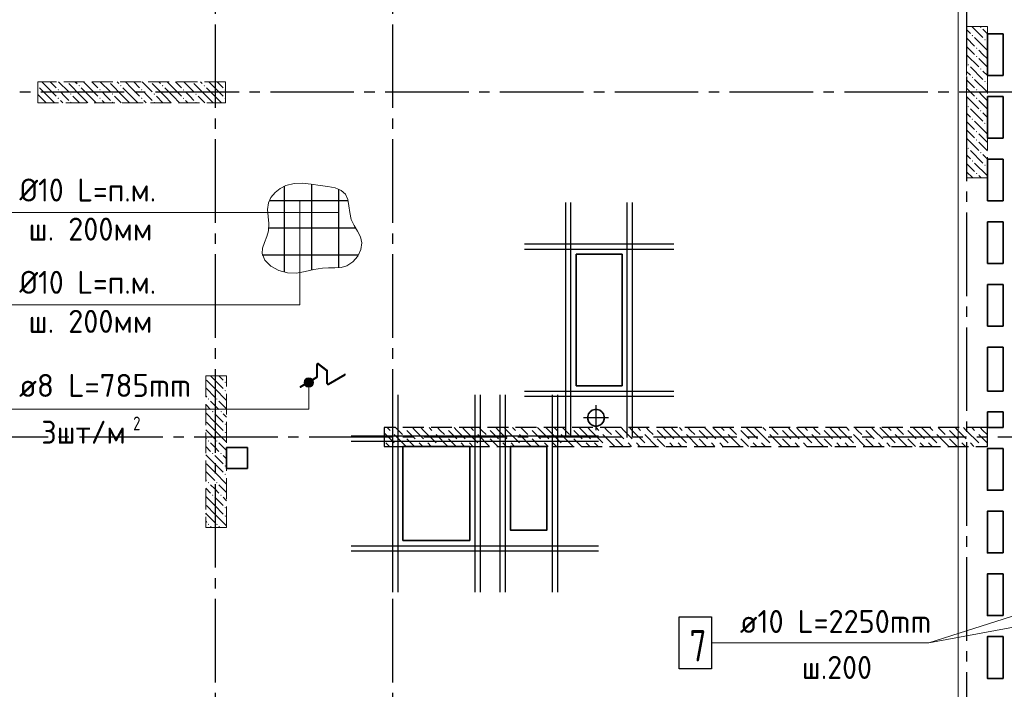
# Model space of a CAD drawing. Header units: millimetres. Extents: x 40580 to 1930067, y -240640 to 81020.
# Tile 176 of 256: x 639554 to 648989, y -192564 to -186154. Entities that reach past the tile are written whole.
import ezdxf

# ---------------------------------------------------------------- set-up
doc = ezdxf.new("R2010")
doc.units = ezdxf.units.MM
for name, pattern in [('______2', [270, 200, -70]), ('______5', [1100, 800, -100, 100, -100]), ('CENTER', [2, 1.25, -0.25, 0.25, -0.25])]:
    doc.linetypes.add(name, pattern=pattern)
for name, color, linetype, lineweight in [('Standard', 7, 'Continuous', 25), ('ЖБ Перекрытие верхний уровень', 7, 'Continuous', 35), ('Обрамление проемов стержнями', 7, 'Continuous', 25), ('Общий01', 7, 'Continuous', 13), ('ОСИ', 7, 'CENTER', 15), ('Позиционная метка линия выноска', 7, 'Continuous', 13), ('Позиционная метка номер позиции', 7, 'Continuous', 13), ('Фиксатор', 7, 'Continuous', 25)]:
    doc.layers.add(name, color=color, linetype=linetype, lineweight=lineweight)
doc.layers.add('ЖБ Пилон', color=7, linetype='______2', lineweight=13, true_color=0xa0a0a0)
doc.layers.add('ЖБ Стена верхний уровень', color=7, linetype='______2', true_color=0x656565)
doc.styles.add('GOST 2.304', font='isocpeur.ttf', dxfattribs={"width": 0.8})
doc.styles.add('ISOCPEUR', font='isocpeur.ttf')

msp = doc.modelspace()

# ---------------------------------------------------------------- hatches: boundary and pattern name
at = {"layer": 'ЖБ Пилон', "linetype": 'Continuous', "lineweight": -3, "transparency": 33554687}
for points in [[(648757.2, -186226), (648763.7, -186219.5), (648770.2, -186226), (648763.7, -186232.5)], [(648677.2, -186306), (648683.7, -186299.5), (648690.2, -186306), (648683.7, -186312.5)], [(648797.2, -186346), (648803.7, -186339.5), (648810.2, -186346), (648803.7, -186352.5)], [(648717.2, -186426), (648723.7, -186419.5), (648730.2, -186426), (648723.7, -186432.5)], [(648717.2, -186506), (648723.7, -186499.5), (648730.2, -186506), (648723.7, -186512.5)], [(648637.2, -186586), (648643.7, -186579.5), (648650.2, -186586), (648643.7, -186592.5)], [(648757.2, -186626), (648763.7, -186619.5), (648770.2, -186626), (648763.7, -186632.5)], [(648677.2, -186706), (648683.7, -186699.5), (648690.2, -186706), (648683.7, -186712.5)], [(639726.7, -186782.5), (639730.2, -186786), (639726.7, -186789.4)], [(640007, -186749.1), (640003.7, -186752.5), (640000.3, -186749.1)], [(640117.2, -186786), (640123.7, -186779.5), (640130.2, -186786), (640123.7, -186792.5)], [(640407, -186749.1), (640403.7, -186752.5), (640400.3, -186749.1)], [(640517.2, -186786), (640523.7, -186779.5), (640530.2, -186786), (640523.7, -186792.5)], [(640807, -186749.1), (640803.7, -186752.5), (640800.3, -186749.1)], [(640917.2, -186786), (640923.7, -186779.5), (640930.2, -186786), (640923.7, -186792.5)], [(641207, -186749.1), (641203.7, -186752.5), (641200.3, -186749.1)], [(641317.2, -186786), (641323.7, -186779.5), (641330.2, -186786), (641323.7, -186792.5)], [(648797.2, -186746), (648803.7, -186739.5), (648810.2, -186746), (648803.7, -186752.5)], [(639917.2, -186826), (639923.7, -186819.5), (639930.2, -186826), (639923.7, -186832.5)], [(639917.2, -186906), (639923.7, -186899.5), (639930.2, -186906), (639923.7, -186912.5)], [(640037.2, -186866), (640043.7, -186859.5), (640050.2, -186866), (640043.7, -186872.5)], [(640317.2, -186826), (640323.7, -186819.5), (640330.2, -186826), (640323.7, -186832.5)], [(640317.2, -186906), (640323.7, -186899.5), (640330.2, -186906), (640323.7, -186912.5)], [(640437.2, -186866), (640443.7, -186859.5), (640450.2, -186866), (640443.7, -186872.5)], [(640717.2, -186826), (640723.7, -186819.5), (640730.2, -186826), (640723.7, -186832.5)], [(640717.2, -186906), (640723.7, -186899.5), (640730.2, -186906), (640723.7, -186912.5)], [(640837.2, -186866), (640843.7, -186859.5), (640850.2, -186866), (640843.7, -186872.5)], [(641117.2, -186826), (641123.7, -186819.5), (641130.2, -186826), (641123.7, -186832.5)], [(641117.2, -186906), (641123.7, -186899.5), (641130.2, -186906), (641123.7, -186912.5)], [(641237.2, -186866), (641243.7, -186859.5), (641250.2, -186866), (641243.7, -186872.5)], [(641517.2, -186826), (641523.7, -186819.5), (641526.7, -186822.5), (641526.7, -186829.4), (641523.7, -186832.5)], [(641517.2, -186906), (641523.7, -186899.5), (641526.7, -186902.5), (641526.7, -186909.4), (641523.7, -186912.5)], [(648717.2, -186826), (648723.7, -186819.5), (648730.2, -186826), (648723.7, -186832.5)], [(648717.2, -186906), (648723.7, -186899.5), (648730.2, -186906), (648723.7, -186912.5)], [(640037.2, -186946), (640043.7, -186939.5), (640050.2, -186946), (640047, -186949.1), (640040.3, -186949.1)], [(640437.2, -186946), (640443.7, -186939.5), (640450.2, -186946), (640447, -186949.1), (640440.3, -186949.1)], [(640837.2, -186946), (640843.7, -186939.5), (640850.2, -186946), (640847, -186949.1), (640840.3, -186949.1)], [(641237.2, -186946), (641243.7, -186939.5), (641250.2, -186946), (641247, -186949.1), (641240.3, -186949.1)], [(648637.2, -186986), (648643.7, -186979.5), (648650.2, -186986), (648643.7, -186992.5)], [(648757.2, -187026), (648763.7, -187019.5), (648770.2, -187026), (648763.7, -187032.5)], [(648677.2, -187106), (648683.7, -187099.5), (648690.2, -187106), (648683.7, -187112.5)], [(648797.2, -187146), (648803.7, -187139.5), (648810.2, -187146), (648803.7, -187152.5)], [(648717.2, -187226), (648723.7, -187219.5), (648730.2, -187226), (648723.7, -187232.5)], [(648717.2, -187306), (648723.7, -187299.5), (648730.2, -187306), (648723.7, -187312.5)], [(648637.2, -187386), (648643.7, -187379.5), (648650.2, -187386), (648643.7, -187392.5)], [(648757.2, -187426), (648763.7, -187419.5), (648770.2, -187426), (648763.7, -187432.5)], [(648677.2, -187506), (648683.7, -187499.5), (648690.2, -187506), (648683.7, -187512.5)], [(648797.2, -187546), (648803.7, -187539.5), (648810.2, -187546), (648803.7, -187552.5)], [(648717.2, -187626), (648723.7, -187619.5), (648730.2, -187626), (648723.7, -187632.5)], [(641517.2, -189626), (641523.7, -189619.5), (641530.2, -189626), (641523.7, -189632.5)], [(641517.2, -189706), (641523.7, -189699.5), (641530.2, -189706), (641523.7, -189712.5)], [(641357.2, -189786), (641363.7, -189779.5), (641370.2, -189786), (641363.7, -189792.5)], [(641437.2, -189786), (641443.7, -189779.5), (641450.2, -189786), (641443.7, -189792.5)], [(641397.2, -189906), (641403.7, -189899.5), (641410.2, -189906), (641403.7, -189912.5)], [(641477.2, -189906), (641483.7, -189899.5), (641490.2, -189906), (641483.7, -189912.5)], [(641517.2, -190026), (641523.7, -190019.5), (641530.2, -190026), (641523.7, -190032.5)], [(641517.2, -190106), (641523.7, -190099.5), (641530.2, -190106), (641523.7, -190112.5)], [(641357.2, -190186), (641363.7, -190179.5), (641370.2, -190186), (641363.7, -190192.5)], [(641437.2, -190186), (641443.7, -190179.5), (641450.2, -190186), (641443.7, -190192.5)], [(641397.2, -190306), (641403.7, -190299.5), (641410.2, -190306), (641403.7, -190312.5)], [(641477.2, -190306), (641483.7, -190299.5), (641490.2, -190306), (641483.7, -190312.5)], [(641517.2, -190426), (641523.7, -190419.5), (641530.2, -190426), (641523.7, -190432.5)], [(641357.2, -190586), (641363.7, -190579.5), (641370.2, -190586), (641363.7, -190592.5)], [(641437.2, -190586), (641443.7, -190579.5), (641450.2, -190586), (641443.7, -190592.5)], [(641517.2, -190506), (641523.7, -190499.5), (641530.2, -190506), (641523.7, -190512.5)], [(641397.2, -190706), (641403.7, -190699.5), (641410.2, -190706), (641403.7, -190712.5)], [(641477.2, -190706), (641483.7, -190699.5), (641490.2, -190706), (641483.7, -190712.5)], [(641517.2, -190826), (641523.7, -190819.5), (641530.2, -190826), (641523.7, -190832.5)], [(641517.2, -190906), (641523.7, -190899.5), (641530.2, -190906), (641523.7, -190912.5)], [(641357.2, -190986), (641363.7, -190979.5), (641370.2, -190986), (641363.7, -190992.5)], [(641437.2, -190986), (641443.7, -190979.5), (641450.2, -190986), (641443.7, -190992.5)]]:
    msp.add_hatch(color=7, dxfattribs=at).paths.add_polyline_path(points, flags=16)
at = {"layer": 'Позиционная метка номер позиции', "linetype": 'Continuous', "lineweight": 13, "transparency": 33554687}
for points in [[(642363, -189603.9), (642285.6, -189603.9), (642279.3, -189626.4)], [(642363, -189603.9), (642279.3, -189626.4), (642369.3, -189626.4)], [(642363, -189603.9), (642285.6, -189603.9), (642279.3, -189626.4)], [(642363, -189603.9), (642279.3, -189626.4), (642369.3, -189626.4)], [(642369.3, -189626.4), (642279.3, -189626.4), (642285.6, -189648.9)], [(642369.3, -189626.4), (642279.3, -189626.4), (642285.6, -189648.9)], [(642346.8, -189587.7), (642301.8, -189587.7), (642285.6, -189603.9)], [(642346.8, -189587.7), (642285.6, -189603.9), (642363, -189603.9)], [(642346.8, -189587.7), (642301.8, -189587.7), (642285.6, -189603.9)], [(642346.8, -189587.7), (642285.6, -189603.9), (642363, -189603.9)], [(642369.3, -189626.4), (642285.6, -189648.9), (642363, -189648.9)], [(642369.3, -189626.4), (642285.6, -189648.9), (642363, -189648.9)], [(642301.8, -189587.7), (642346.8, -189587.7), (642324.3, -189581.4)], [(642301.8, -189587.7), (642346.8, -189587.7), (642324.3, -189581.4)], [(642363, -189648.9), (642285.6, -189648.9), (642301.8, -189665.1)], [(642363, -189648.9), (642285.6, -189648.9), (642301.8, -189665.1)], [(642363, -189648.9), (642301.8, -189665.1), (642346.8, -189665.1)], [(642363, -189648.9), (642301.8, -189665.1), (642346.8, -189665.1)], [(642346.8, -189665.1), (642301.8, -189665.1), (642324.3, -189671.4)], [(642346.8, -189665.1), (642301.8, -189665.1), (642324.3, -189671.4)]]:
    msp.add_hatch(color=7, dxfattribs=at).paths.add_polyline_path(points)

# ---------------------------------------------------------------- linework, layer by layer
at = {"color": 7, "linetype": 'Continuous', "lineweight": -3, "transparency": 33554687}
for p, q in [((644786.7, -190154.1), (644786.7, -187904.1)), ((644786.7, -190154.1), (644786.7, -187904.1)), ((644836.7, -190154.1), (644836.7, -187904.1)), ((644836.7, -190154.1), (644836.7, -187904.1)), ((645376.7, -190154.1), (645376.7, -187904.1)), ((645376.7, -190154.1), (645376.7, -187904.1)), ((645426.7, -190154.1), (645426.7, -187904.1)), ((645426.7, -190154.1), (645426.7, -187904.1)), ((644391.7, -188299.1), (645821.7, -188299.1)), ((644391.7, -188299.1), (645821.7, -188299.1)), ((644391.7, -188349.1), (645821.7, -188349.1)), ((644391.7, -188349.1), (645821.7, -188349.1)), ((644391.7, -189709.1), (645821.7, -189709.1)), ((644391.7, -189709.1), (645821.7, -189709.1)), ((644391.7, -189759.1), (645821.7, -189759.1)), ((644391.7, -189759.1), (645821.7, -189759.1))]:
    msp.add_line(p, q, dxfattribs=at)
at = {"color": 7, "linetype": 'Continuous', "lineweight": 25, "transparency": 33554687}
msp.add_lwpolyline([(646183.5, -192369.1), (645873.5, -192369.1), (645873.5, -191869.1), (646183.5, -191869.1), (646183.5, -192369.1)], dxfattribs=at)
at = {"layer": 'Standard', "color": 8, "linetype": '______5', "lineweight": -3, "transparency": 33554687}
for p, q in [((645076.7, -190083.6), (645076.7, -189844.6)), ((645196.2, -189964.1), (644957.2, -189964.1))]:
    msp.add_line(p, q, dxfattribs=at)
at = {"layer": 'ЖБ Перекрытие верхний уровень', "transparency": 33554687}
for p, q in [((648826.7, -186689.1), (648826.7, -186289.1)), ((648826.7, -186289.1), (648976.7, -186289.1)), ((648976.7, -186289.1), (648976.7, -186689.1)), ((648976.7, -186689.1), (648826.7, -186689.1)), ((648826.7, -187289.1), (648826.7, -186889.1)), ((648826.7, -186889.1), (648976.7, -186889.1)), ((648976.7, -186889.1), (648976.7, -187289.1)), ((648976.7, -187289.1), (648826.7, -187289.1)), ((648826.7, -187889.1), (648826.7, -187489.1)), ((648826.7, -187489.1), (648976.7, -187489.1)), ((648976.7, -187489.1), (648976.7, -187889.1)), ((648976.7, -187889.1), (648826.7, -187889.1)), ((648826.7, -188489.1), (648826.7, -188089.1)), ((648826.7, -188089.1), (648976.7, -188089.1)), ((648976.7, -188089.1), (648976.7, -188489.1)), ((645326.7, -188399.1), (644886.7, -188399.1)), ((644886.7, -188399.1), (644886.7, -189659.1)), ((645326.7, -189659.1), (645326.7, -188399.1)), ((648976.7, -188489.1), (648826.7, -188489.1)), ((648826.7, -189089.1), (648826.7, -188689.1)), ((648826.7, -188689.1), (648976.7, -188689.1)), ((648976.7, -188689.1), (648976.7, -189089.1)), ((648976.7, -189089.1), (648826.7, -189089.1)), ((648826.7, -189709.1), (648826.7, -189289.1)), ((648826.7, -189289.1), (648976.7, -189289.1)), ((648976.7, -189289.1), (648976.7, -189709.1)), ((644886.7, -189659.1), (645226.7, -189659.1)), ((645226.7, -189659.1), (645326.7, -189659.1)), ((648976.7, -189709.1), (648826.7, -189709.1)), ((645019.7, -189907.1), (645004.9, -189927.5)), ((645040.1, -189892.2), (645019.7, -189907.1)), ((645064.1, -189884.5), (645040.1, -189892.2)), ((645089.3, -189884.5), (645064.1, -189884.5)), ((645113.4, -189892.2), (645089.3, -189884.5)), ((645133.8, -189907.1), (645113.4, -189892.2)), ((645148.6, -189927.5), (645133.8, -189907.1)), ((648826.7, -190059.1), (648826.7, -189909.1)), ((648826.7, -189909.1), (648976.7, -189909.1)), ((648976.7, -189909.1), (648976.7, -190059.1)), ((645004.9, -189927.5), (644997.1, -189951.5)), ((644997.1, -189951.5), (644997.1, -189976.7)), ((644997.1, -189976.7), (645004.9, -190000.7)), ((645004.9, -190000.7), (645019.7, -190021.2)), ((645133.8, -190021.2), (645148.6, -190000.7)), ((645156.4, -189951.5), (645148.6, -189927.5)), ((645148.6, -190000.7), (645156.4, -189976.7)), ((645156.4, -189976.7), (645156.4, -189951.5)), ((645019.7, -190021.2), (645040.1, -190036)), ((645040.1, -190036), (645064.1, -190043.8)), ((645064.1, -190043.8), (645089.3, -190043.8)), ((645089.3, -190043.8), (645113.4, -190036)), ((645113.4, -190036), (645133.8, -190021.2)), ((648976.7, -190059.1), (648826.7, -190059.1)), ((641736.7, -190249.1), (641536.7, -190249.1)), ((641536.7, -190249.1), (641536.7, -190449.1)), ((641736.7, -190449.1), (641736.7, -190249.1)), ((641536.7, -190449.1), (641736.7, -190449.1))]:
    msp.add_line(p, q, dxfattribs=at)
for points in [[(643866.7, -190239.1), (643226.7, -190239.1), (643226.7, -191139.1), (643866.7, -191139.1)], [(648976.7, -190659.1), (648976.7, -190259.1), (648826.7, -190259.1), (648826.7, -190659.1)], [(648976.7, -191259.1), (648976.7, -190859.1), (648826.7, -190859.1), (648826.7, -191259.1)], [(648976.7, -191859.1), (648976.7, -191459.1), (648826.7, -191459.1), (648826.7, -191859.1)], [(648976.7, -192059.1), (648976.7, -192459.1), (648826.7, -192459.1), (648826.7, -192059.1)]]:
    msp.add_lwpolyline(points, close=True, dxfattribs=at)
at = {"layer": 'ЖБ Перекрытие верхний уровень', "transparency": 33554687, "extrusion": (0, 0, -1)}
msp.add_lwpolyline([(-644606.7, -190239.1), (-644606.7, -191039.1), (-644256.7, -191039.1), (-644256.7, -190239.1)], close=True, dxfattribs=at)
at = {"layer": 'ЖБ Пилон', "color": 253, "linetype": '______2', "lineweight": 13, "true_color": 0xa0a0a0, "transparency": 33554687}
for p, q in [((648626.7, -186219.1), (648626.7, -187669.1)), ((648826.7, -186219.1), (648626.7, -186219.1)), ((648826.7, -187669.1), (648826.7, -186219.1)), ((641526.7, -186749.1), (639726.7, -186749.1)), ((639726.7, -186749.1), (639726.7, -186949.1)), ((641526.7, -186949.1), (641526.7, -186749.1)), ((639726.7, -186949.1), (641526.7, -186949.1)), ((648626.7, -187669.1), (648826.7, -187669.1)), ((641336.7, -189564.1), (641336.7, -191014.1)), ((641536.7, -189564.1), (641336.7, -189564.1)), ((641536.7, -191014.1), (641536.7, -189564.1)), ((641336.7, -191014.1), (641536.7, -191014.1))]:
    msp.add_line(p, q, dxfattribs=at)
at = {"layer": 'ЖБ Пилон', "color": 9, "linetype": 'Continuous', "lineweight": -3, "true_color": 0xc7c7c7, "transparency": 33554687}
for p, q in [((648676.8, -186219.1), (648783.7, -186326)), ((648783.7, -186246), (648826.7, -186289)), ((648663.7, -186286), (648626.7, -186249)), ((648626.7, -186329), (648703.7, -186406)), ((648703.7, -186326), (648823.7, -186446)), ((648626.7, -186409), (648703.7, -186486)), ((648826.7, -186369), (648823.7, -186366)), ((648626.7, -186489), (648743.7, -186606)), ((648783.7, -186486), (648743.7, -186446)), ((648743.7, -186526), (648826.7, -186609)), ((648823.7, -186526), (648783.7, -186486)), ((648663.7, -186606), (648783.7, -186726)), ((648663.7, -186686), (648626.7, -186649)), ((648783.7, -186646), (648826.7, -186689)), ((639743.7, -186806), (639823.7, -186886)), ((639823.7, -186806), (639766.8, -186749.1)), ((639823.7, -186806), (639903.7, -186886)), ((639846.8, -186749.1), (639903.7, -186806)), ((639926.8, -186749.1), (640023.7, -186846)), ((640143.7, -186886), (640023.7, -186766)), ((640086.8, -186749.1), (640103.7, -186766)), ((640143.7, -186806), (640223.7, -186886)), ((640223.7, -186806), (640166.8, -186749.1)), ((640223.7, -186806), (640303.7, -186886)), ((640246.8, -186749.1), (640303.7, -186806)), ((640326.8, -186749.1), (640423.7, -186846)), ((640543.7, -186886), (640423.7, -186766)), ((640486.8, -186749.1), (640503.7, -186766)), ((640543.7, -186806), (640623.7, -186886)), ((640623.7, -186806), (640566.8, -186749.1)), ((640623.7, -186806), (640703.7, -186886)), ((640646.8, -186749.1), (640703.7, -186806)), ((640726.8, -186749.1), (640823.7, -186846)), ((640943.7, -186886), (640823.7, -186766)), ((640886.8, -186749.1), (640903.7, -186766)), ((640943.7, -186806), (641023.7, -186886)), ((641023.7, -186806), (640966.8, -186749.1)), ((641023.7, -186806), (641103.7, -186886)), ((641046.8, -186749.1), (641103.7, -186806)), ((641126.8, -186749.1), (641223.7, -186846)), ((641343.7, -186886), (641223.7, -186766)), ((641286.8, -186749.1), (641303.7, -186766)), ((641343.7, -186806), (641423.7, -186886)), ((641423.7, -186806), (641366.8, -186749.1)), ((641423.7, -186806), (641503.7, -186886)), ((641446.8, -186749.1), (641503.7, -186806)), ((648626.7, -186729), (648703.7, -186806)), ((648626.7, -186809), (648703.7, -186886)), ((648703.7, -186726), (648823.7, -186846)), ((648826.7, -186769), (648823.7, -186766)), ((639743.7, -186886), (639726.7, -186869)), ((639743.7, -186886), (639806.8, -186949.1)), ((639823.7, -186886), (639886.8, -186949.1)), ((639983.7, -186886), (639943.7, -186846)), ((640023.7, -186926), (639983.7, -186886)), ((640063.7, -186886), (640126.8, -186949.1)), ((640143.7, -186886), (640206.8, -186949.1)), ((640223.7, -186886), (640286.8, -186949.1)), ((640383.7, -186886), (640343.7, -186846)), ((640423.7, -186926), (640383.7, -186886)), ((640463.7, -186886), (640526.8, -186949.1)), ((640543.7, -186886), (640606.8, -186949.1)), ((640623.7, -186886), (640686.8, -186949.1)), ((640783.7, -186886), (640743.7, -186846)), ((640823.7, -186926), (640783.7, -186886)), ((640863.7, -186886), (640926.8, -186949.1)), ((640943.7, -186886), (641006.8, -186949.1)), ((641023.7, -186886), (641086.8, -186949.1)), ((641183.7, -186886), (641143.7, -186846)), ((641223.7, -186926), (641183.7, -186886)), ((641263.7, -186886), (641326.8, -186949.1)), ((641343.7, -186886), (641406.8, -186949.1)), ((641423.7, -186886), (641486.8, -186949.1)), ((648626.7, -186889), (648743.7, -187006)), ((648783.7, -186886), (648743.7, -186846)), ((648823.7, -186926), (648783.7, -186886)), ((639726.7, -186949), (639726.8, -186949.1)), ((639943.7, -186926), (639966.8, -186949.1)), ((640343.7, -186926), (640366.8, -186949.1)), ((640743.7, -186926), (640766.8, -186949.1)), ((641143.7, -186926), (641166.8, -186949.1)), ((648743.7, -186926), (648826.7, -187009)), ((648663.7, -187086), (648626.7, -187049)), ((648663.7, -187006), (648783.7, -187126)), ((648783.7, -187046), (648826.7, -187089)), ((648626.7, -187129), (648703.7, -187206)), ((648703.7, -187126), (648823.7, -187246)), ((648826.7, -187169), (648823.7, -187166)), ((648626.7, -187209), (648703.7, -187286)), ((648783.7, -187286), (648743.7, -187246)), ((648626.7, -187289), (648743.7, -187406)), ((648743.7, -187326), (648826.7, -187409)), ((648823.7, -187326), (648783.7, -187286)), ((648663.7, -187486), (648626.7, -187449)), ((648663.7, -187406), (648783.7, -187526)), ((648783.7, -187446), (648826.7, -187489)), ((648626.7, -187529), (648703.7, -187606)), ((648703.7, -187526), (648823.7, -187646)), ((648826.7, -187569), (648823.7, -187566)), ((648626.7, -187609), (648686.8, -187669.1)), ((648766.8, -187669.1), (648743.7, -187646)), ((641343.7, -189606), (641423.7, -189686)), ((641423.7, -189606), (641381.8, -189564.1)), ((641423.7, -189606), (641503.7, -189686)), ((641461.8, -189564.1), (641503.7, -189606)), ((641343.7, -189686), (641336.7, -189679)), ((641343.7, -189686), (641423.7, -189766)), ((641423.7, -189686), (641536.7, -189799)), ((641336.7, -189759), (641343.7, -189766)), ((641423.7, -189846), (641383.7, -189806)), ((641463.7, -189806), (641536.7, -189879)), ((641336.7, -189839), (641383.7, -189886)), ((641423.7, -190006), (641336.7, -189919)), ((641463.7, -189886), (641423.7, -189846)), ((641423.7, -189926), (641503.7, -190006)), ((641503.7, -189926), (641536.7, -189959)), ((641343.7, -190006), (641423.7, -190086)), ((641423.7, -190006), (641503.7, -190086)), ((641343.7, -190086), (641336.7, -190079)), ((641343.7, -190086), (641423.7, -190166)), ((641423.7, -190086), (641536.7, -190199)), ((641336.7, -190159), (641343.7, -190166)), ((641423.7, -190246), (641383.7, -190206)), ((641463.7, -190206), (641536.7, -190279)), ((641336.7, -190239), (641383.7, -190286)), ((641463.7, -190286), (641423.7, -190246)), ((641423.7, -190406), (641336.7, -190319)), ((641423.7, -190326), (641503.7, -190406)), ((641503.7, -190326), (641536.7, -190359)), ((641343.7, -190486), (641336.7, -190479)), ((641343.7, -190406), (641423.7, -190486)), ((641343.7, -190486), (641423.7, -190566)), ((641423.7, -190406), (641503.7, -190486)), ((641423.7, -190486), (641536.7, -190599)), ((641336.7, -190559), (641343.7, -190566)), ((641336.7, -190639), (641383.7, -190686)), ((641423.7, -190646), (641383.7, -190606)), ((641463.7, -190686), (641423.7, -190646)), ((641463.7, -190606), (641536.7, -190679)), ((641423.7, -190806), (641336.7, -190719)), ((641423.7, -190726), (641503.7, -190806)), ((641503.7, -190726), (641536.7, -190759)), ((641343.7, -190806), (641423.7, -190886)), ((641423.7, -190806), (641503.7, -190886)), ((641343.7, -190886), (641336.7, -190879)), ((641336.7, -190959), (641343.7, -190966)), ((641343.7, -190886), (641423.7, -190966)), ((641423.7, -190886), (641536.7, -190999)), ((641391.8, -191014.1), (641383.7, -191006)), ((641463.7, -191006), (641471.8, -191014.1))]:
    msp.add_line(p, q, dxfattribs=at)
at = {"layer": 'ЖБ Стена верхний уровень', "color": 251, "linetype": '______2', "lineweight": -3, "true_color": 0x656565, "transparency": 33554687}
for p, q in [((648826.7, -190059.1), (643046.7, -190059.1)), ((643046.7, -190059.1), (643046.7, -190239.1)), ((648826.7, -190239.1), (648826.7, -190059.1)), ((643046.7, -190239.1), (648826.7, -190239.1))]:
    msp.add_line(p, q, dxfattribs=at)
at = {"layer": 'ЖБ Стена верхний уровень', "color": 9, "linetype": 'Continuous', "lineweight": -3, "true_color": 0xc7c7c7, "transparency": 33554687}
for p, q in [((643046.7, -190109), (643143.7, -190206)), ((643076.8, -190059.1), (643103.7, -190086)), ((643183.7, -190086), (643156.8, -190059.1)), ((643223.7, -190126), (643183.7, -190086)), ((643263.7, -190086), (643343.7, -190166)), ((643343.7, -190086), (643316.8, -190059.1)), ((643343.7, -190086), (643423.7, -190166)), ((643396.8, -190059.1), (643423.7, -190086)), ((643423.7, -190086), (643543.7, -190206)), ((643476.8, -190059.1), (643503.7, -190086)), ((643583.7, -190086), (643556.8, -190059.1)), ((643623.7, -190126), (643583.7, -190086)), ((643663.7, -190086), (643743.7, -190166)), ((643743.7, -190086), (643716.8, -190059.1)), ((643743.7, -190086), (643823.7, -190166)), ((643796.8, -190059.1), (643823.7, -190086)), ((643823.7, -190086), (643943.7, -190206)), ((643876.8, -190059.1), (643903.7, -190086)), ((643983.7, -190086), (643956.8, -190059.1)), ((644023.7, -190126), (643983.7, -190086)), ((644063.7, -190086), (644143.7, -190166)), ((644143.7, -190086), (644116.8, -190059.1)), ((644143.7, -190086), (644223.7, -190166)), ((644196.8, -190059.1), (644223.7, -190086)), ((644223.7, -190086), (644343.7, -190206)), ((644276.8, -190059.1), (644303.7, -190086)), ((644383.7, -190086), (644356.8, -190059.1)), ((644423.7, -190126), (644383.7, -190086)), ((644463.7, -190086), (644543.7, -190166)), ((644543.7, -190086), (644516.8, -190059.1)), ((644543.7, -190086), (644623.7, -190166)), ((644596.8, -190059.1), (644623.7, -190086)), ((644623.7, -190086), (644743.7, -190206)), ((644676.8, -190059.1), (644703.7, -190086)), ((644783.7, -190086), (644756.8, -190059.1)), ((644823.7, -190126), (644783.7, -190086)), ((644863.7, -190086), (644943.7, -190166)), ((644943.7, -190086), (644916.8, -190059.1)), ((644943.7, -190086), (645023.7, -190166)), ((644996.8, -190059.1), (645023.7, -190086)), ((645023.7, -190086), (645143.7, -190206)), ((645076.8, -190059.1), (645103.7, -190086)), ((645183.7, -190086), (645156.8, -190059.1)), ((645223.7, -190126), (645183.7, -190086)), ((645263.7, -190086), (645343.7, -190166)), ((645343.7, -190086), (645316.8, -190059.1)), ((645343.7, -190086), (645423.7, -190166)), ((645396.8, -190059.1), (645423.7, -190086)), ((645423.7, -190086), (645543.7, -190206)), ((645476.8, -190059.1), (645503.7, -190086)), ((645583.7, -190086), (645556.8, -190059.1)), ((645623.7, -190126), (645583.7, -190086)), ((645663.7, -190086), (645743.7, -190166)), ((645743.7, -190086), (645716.8, -190059.1)), ((645743.7, -190086), (645823.7, -190166)), ((645796.8, -190059.1), (645823.7, -190086)), ((645823.7, -190086), (645943.7, -190206)), ((645876.8, -190059.1), (645903.7, -190086)), ((645983.7, -190086), (645956.8, -190059.1)), ((646023.7, -190126), (645983.7, -190086)), ((646063.7, -190086), (646143.7, -190166)), ((646143.7, -190086), (646116.8, -190059.1)), ((646143.7, -190086), (646223.7, -190166)), ((646196.8, -190059.1), (646223.7, -190086)), ((646223.7, -190086), (646343.7, -190206)), ((646276.8, -190059.1), (646303.7, -190086)), ((646383.7, -190086), (646356.8, -190059.1)), ((646423.7, -190126), (646383.7, -190086)), ((646463.7, -190086), (646543.7, -190166)), ((646543.7, -190086), (646516.8, -190059.1)), ((646543.7, -190086), (646623.7, -190166)), ((646596.8, -190059.1), (646623.7, -190086)), ((646623.7, -190086), (646743.7, -190206)), ((646676.8, -190059.1), (646703.7, -190086)), ((646783.7, -190086), (646756.8, -190059.1)), ((646823.7, -190126), (646783.7, -190086)), ((646863.7, -190086), (646943.7, -190166)), ((646943.7, -190086), (646916.8, -190059.1)), ((646943.7, -190086), (647023.7, -190166)), ((646996.8, -190059.1), (647023.7, -190086)), ((647023.7, -190086), (647143.7, -190206)), ((647076.8, -190059.1), (647103.7, -190086)), ((647183.7, -190086), (647156.8, -190059.1)), ((647223.7, -190126), (647183.7, -190086)), ((647263.7, -190086), (647343.7, -190166)), ((647343.7, -190086), (647316.8, -190059.1)), ((647343.7, -190086), (647423.7, -190166)), ((647396.8, -190059.1), (647423.7, -190086)), ((647423.7, -190086), (647543.7, -190206)), ((647476.8, -190059.1), (647503.7, -190086)), ((647583.7, -190086), (647556.8, -190059.1)), ((647623.7, -190126), (647583.7, -190086)), ((647663.7, -190086), (647743.7, -190166)), ((647743.7, -190086), (647716.8, -190059.1)), ((647743.7, -190086), (647823.7, -190166)), ((647796.8, -190059.1), (647823.7, -190086)), ((647823.7, -190086), (647943.7, -190206)), ((647876.8, -190059.1), (647903.7, -190086)), ((647983.7, -190086), (647956.8, -190059.1)), ((648023.7, -190126), (647983.7, -190086)), ((648063.7, -190086), (648143.7, -190166)), ((648143.7, -190086), (648116.8, -190059.1)), ((648143.7, -190086), (648223.7, -190166)), ((648196.8, -190059.1), (648223.7, -190086)), ((648223.7, -190086), (648343.7, -190206)), ((648276.8, -190059.1), (648303.7, -190086)), ((648383.7, -190086), (648356.8, -190059.1)), ((648423.7, -190126), (648383.7, -190086)), ((648463.7, -190086), (648543.7, -190166)), ((648543.7, -190086), (648516.8, -190059.1)), ((648543.7, -190086), (648623.7, -190166)), ((648596.8, -190059.1), (648623.7, -190086)), ((648623.7, -190086), (648743.7, -190206)), ((648676.8, -190059.1), (648703.7, -190086)), ((648783.7, -190086), (648756.8, -190059.1)), ((648823.7, -190126), (648783.7, -190086)), ((643063.7, -190206), (643096.8, -190239.1)), ((643143.7, -190126), (643256.8, -190239.1)), ((643263.7, -190166), (643336.8, -190239.1)), ((643416.8, -190239.1), (643383.7, -190206)), ((643463.7, -190206), (643496.8, -190239.1)), ((643543.7, -190126), (643656.8, -190239.1)), ((643663.7, -190166), (643736.8, -190239.1)), ((643816.8, -190239.1), (643783.7, -190206)), ((643863.7, -190206), (643896.8, -190239.1)), ((643943.7, -190126), (644056.8, -190239.1)), ((644063.7, -190166), (644136.8, -190239.1)), ((644216.8, -190239.1), (644183.7, -190206)), ((644263.7, -190206), (644296.8, -190239.1)), ((644343.7, -190126), (644456.8, -190239.1)), ((644463.7, -190166), (644536.8, -190239.1)), ((644616.8, -190239.1), (644583.7, -190206)), ((644663.7, -190206), (644696.8, -190239.1)), ((644743.7, -190126), (644856.8, -190239.1)), ((644863.7, -190166), (644936.8, -190239.1)), ((645016.8, -190239.1), (644983.7, -190206)), ((645063.7, -190206), (645096.8, -190239.1)), ((645143.7, -190126), (645256.8, -190239.1)), ((645263.7, -190166), (645336.8, -190239.1)), ((645416.8, -190239.1), (645383.7, -190206)), ((645463.7, -190206), (645496.8, -190239.1)), ((645543.7, -190126), (645656.8, -190239.1)), ((645663.7, -190166), (645736.8, -190239.1)), ((645816.8, -190239.1), (645783.7, -190206)), ((645863.7, -190206), (645896.8, -190239.1)), ((645943.7, -190126), (646056.8, -190239.1)), ((646063.7, -190166), (646136.8, -190239.1)), ((646216.8, -190239.1), (646183.7, -190206)), ((646263.7, -190206), (646296.8, -190239.1)), ((646343.7, -190126), (646456.8, -190239.1)), ((646463.7, -190166), (646536.8, -190239.1)), ((646616.8, -190239.1), (646583.7, -190206)), ((646663.7, -190206), (646696.8, -190239.1)), ((646743.7, -190126), (646856.8, -190239.1)), ((646863.7, -190166), (646936.8, -190239.1)), ((647016.8, -190239.1), (646983.7, -190206)), ((647063.7, -190206), (647096.8, -190239.1)), ((647143.7, -190126), (647256.8, -190239.1)), ((647263.7, -190166), (647336.8, -190239.1)), ((647416.8, -190239.1), (647383.7, -190206)), ((647463.7, -190206), (647496.8, -190239.1)), ((647543.7, -190126), (647656.8, -190239.1)), ((647663.7, -190166), (647736.8, -190239.1)), ((647816.8, -190239.1), (647783.7, -190206)), ((647863.7, -190206), (647896.8, -190239.1)), ((647943.7, -190126), (648056.8, -190239.1)), ((648063.7, -190166), (648136.8, -190239.1)), ((648216.8, -190239.1), (648183.7, -190206)), ((648263.7, -190206), (648296.8, -190239.1)), ((648343.7, -190126), (648456.8, -190239.1)), ((648463.7, -190166), (648536.8, -190239.1)), ((648616.8, -190239.1), (648583.7, -190206)), ((648663.7, -190206), (648696.8, -190239.1)), ((648743.7, -190126), (648826.7, -190209))]:
    msp.add_line(p, q, dxfattribs=at)
at = {"layer": 'Обрамление проемов стержнями', "color": 7, "linetype": 'Continuous', "lineweight": -3, "transparency": 33554687}
for p, q in [((643126.7, -189744.1), (643126.7, -191634.1)), ((643176.7, -189744.1), (643176.7, -191634.1)), ((643916.7, -189744.1), (643916.7, -191634.1)), ((643966.7, -189744.1), (643966.7, -191634.1)), ((644156.7, -189744.1), (644156.7, -191634.1)), ((644206.7, -189744.1), (644206.7, -191634.1)), ((644656.7, -189744.1), (644656.7, -191634.1)), ((644706.7, -189744.1), (644706.7, -191634.1)), ((642731.7, -190139.1), (645101.7, -190139.1)), ((642731.7, -190189.1), (645101.7, -190189.1)), ((642731.7, -191189.1), (645101.7, -191189.1)), ((642731.7, -191239.1), (645101.7, -191239.1))]:
    msp.add_line(p, q, dxfattribs=at)
at = {"layer": 'Общий01', "color": 7, "linetype": 'Continuous', "lineweight": -3, "transparency": 33554687}
for p, q in [((642413.9, -189452), (642496.2, -189514.3)), ((642418.3, -189446.2), (642500.6, -189508.4)), ((642400.7, -189570.9), (642400.7, -189455)), ((642408, -189570.9), (642408, -189455)), ((642497.7, -189635.6), (642497.7, -189517.2)), ((642505, -189635.6), (642505, -189517.2)), ((642510.5, -189638.7), (642668.7, -189545.7)), ((642242.3, -189666.1), (642398.9, -189574)), ((642246, -189672.4), (642402.6, -189580.4)), ((642514.3, -189645.1), (642672.5, -189552.1))]:
    msp.add_line(p, q, dxfattribs=at)
for centre, radius, start, end in [((642411.7, -189455), 11, 52.90778, 180), ((642411.7, -189455), 3.67, 52.90778, 180), ((642494, -189517.2), 3.67, 0, 52.90778), ((642494, -189517.2), 11, 0, 52.90778), ((642670.6, -189548.9), 3.67, 300.44704, 120.44704), ((642397, -189570.9), 3.67, 300.44704, 0), ((642397, -189570.9), 11, 300.44704, 0), ((642508.7, -189635.6), 11, 180, 300.44704), ((642508.7, -189635.6), 3.67, 180, 300.44704), ((642244.1, -189669.3), 3.67, 120.44704, 300.44704)]:
    msp.add_arc(centre, radius, start, end, dxfattribs=at)
at = {"layer": 'ОСИ', "color": 8, "linetype": '______5', "lineweight": -3, "transparency": 33554687}
for p, q in [((648626.7, -182499.1), (648626.7, -233219.1)), ((641426.7, -182899.1), (641426.7, -233219.1)), ((643126.7, -182899.1), (643126.7, -233219.1)), ((649356.7, -186849.1), (631402.7, -186849.1)), ((649726.6, -190149.1), (631402.7, -190149.1))]:
    msp.add_line(p, q, dxfattribs=at)
at = {"layer": 'Позиционная метка линия выноска', "color": 251, "linetype": 'Continuous', "lineweight": 13, "true_color": 0x494949, "transparency": 33554687}
msp.add_line((648546.7, -207802.7), (648546.7, -183379.1), dxfattribs=at)
at = {"layer": 'Позиционная метка номер позиции', "color": 7, "linetype": 'Continuous', "lineweight": -3, "transparency": 33554687}
for p, q in [((642089.1, -187748.6), (642089.1, -188571.2)), ((642089.1, -187748.6), (642089.1, -188571.2)), ((642349.8, -187727.3), (642349.8, -188550.1)), ((642349.8, -187727.3), (642349.8, -188550.1)), ((642610.5, -187775.6), (642610.5, -188528.8)), ((642610.5, -187775.6), (642610.5, -188528.8)), ((641946.4, -187885), (642701.3, -187885)), ((641946.4, -187885), (642701.3, -187885)), ((641941.4, -188145.7), (642770, -188145.7)), ((641941.4, -188145.7), (642770, -188145.7)), ((641878.9, -188406.4), (642800.6, -188406.4)), ((641878.9, -188406.4), (642800.6, -188406.4))]:
    msp.add_line(p, q, dxfattribs=at)
at = {"layer": 'Позиционная метка номер позиции', "color": 7, "linetype": 'Continuous', "lineweight": 13, "transparency": 33554687}
for p, q in [((639278.3, -187999.1), (642610.5, -187999.1)), ((639278.3, -187999.1), (642610.5, -187999.1)), ((642279.3, -189626.4), (642279.3, -189626.4)), ((642279.3, -189626.4), (642279.3, -189626.4)), ((642324.3, -189581.4), (642324.3, -189581.4)), ((642324.3, -189581.4), (642324.3, -189581.4)), ((642369.3, -189626.4), (642369.3, -189626.4)), ((642369.3, -189626.4), (642369.3, -189626.4)), ((642324.3, -189671.4), (642324.3, -189671.4)), ((642324.3, -189671.4), (642324.3, -189671.4)), ((649894.2, -191599.1), (648266.7, -192119.1)), ((649886.7, -191819.1), (648266.7, -192119.1)), ((647446.7, -192119.1), (646183.5, -192119.1)), ((648266.7, -192119.1), (646183.5, -192119.1))]:
    msp.add_line(p, q, dxfattribs=at)
at = {"layer": 'Позиционная метка номер позиции', "color": 7, "linetype": '______2', "lineweight": 13, "transparency": 33554687}
msp.add_lwpolyline([(642432.4, -187742.1), (642348.5, -187727.1), (642265.2, -187718.1), (642183.5, -187721.1), (642103.9, -187742.1), (642049.5, -187770.7), (642000.8, -187809.4), (641962.2, -187855.9), (641938, -187908), (641930.3, -187971.5), (641935.3, -188038), (641941.6, -188105.9), (641938, -188174), (641921.4, -188230.9), (641899.1, -188286.4), (641880.8, -188340.1), (641876.2, -188391.7), (641903, -188456.5), (641960.5, -188512.1), (642036.5, -188553.9), (642118.9, -188577.3), (642206.6, -188579.4), (642290.2, -188564.7), (642372.1, -188544.8), (642455.3, -188531.4), (642514.7, -188530.1), (642574.4, -188530.5), (642633.2, -188525.9), (642689.4, -188509.3), (642746.9, -188471.1), (642793.9, -188416.9), (642824.6, -188354.1), (642833.5, -188290), (642819.2, -188233.6), (642790.6, -188179.5), (642757.7, -188124.6), (642730.6, -188065.7), (642716.3, -188001), (642708.7, -187935.3), (642698.9, -187874.3), (642677.6, -187824), (642636, -187787.6), (642577.5, -187764.8), (642507.7, -187751.2), (642432.4, -187742.1)], dxfattribs=at)
msp.add_lwpolyline([(642432.4, -187742.1), (642348.5, -187727.1), (642265.2, -187718.1), (642183.5, -187721.1), (642103.9, -187742.1), (642049.5, -187770.7), (642000.8, -187809.4), (641962.2, -187855.9), (641938, -187908), (641930.3, -187971.5), (641935.3, -188038), (641941.6, -188105.9), (641938, -188174), (641921.4, -188230.9), (641899.1, -188286.4), (641880.8, -188340.1), (641876.2, -188391.7), (641903, -188456.5), (641960.5, -188512.1), (642036.5, -188553.9), (642118.9, -188577.3), (642206.6, -188579.4), (642290.2, -188564.7), (642372.1, -188544.8), (642455.3, -188531.4), (642514.7, -188530.1), (642574.4, -188530.5), (642633.2, -188525.9), (642689.4, -188509.3), (642746.9, -188471.1), (642793.9, -188416.9), (642824.6, -188354.1), (642833.5, -188290), (642819.2, -188233.6), (642790.6, -188179.5), (642757.7, -188124.6), (642730.6, -188065.7), (642716.3, -188001), (642708.7, -187935.3), (642698.9, -187874.3), (642677.6, -187824), (642636, -187787.6), (642577.5, -187764.8), (642507.7, -187751.2), (642432.4, -187742.1)], dxfattribs=at)
at = {"layer": 'Позиционная метка номер позиции', "color": 7, "linetype": 'Continuous', "lineweight": 13, "transparency": 33554687}
for points in [[(639278.3, -188882.4), (642238.3, -188882.4), (642238.3, -187885)], [(639278.3, -188882.4), (642238.3, -188882.4), (642238.3, -187885)], [(642324.3, -189626.4), (642324.3, -189882.4), (639438.2, -189882.4)], [(642324.3, -189626.4), (642324.3, -189882.4), (639438.2, -189882.4)]]:
    msp.add_lwpolyline(points, dxfattribs=at)
msp.add_circle((642324.3, -189626.4), 45, dxfattribs=at)
msp.add_circle((642324.3, -189626.4), 45, dxfattribs=at)
at = {"layer": 'Фиксатор', "color": 7, "linetype": 'Continuous', "lineweight": 13, "transparency": 33554687}
msp.add_line((639527.3, -189882.4), (641349.2, -189882.4), dxfattribs=at)

# ---------------------------------------------------------------- texts
at = {"color": 7, "linetype": 'Continuous', "lineweight": 13, "transparency": 33554687, "style": 'ISOCPEUR'}
for s, insert, char_height, width, attachment_point in [('\\W0.96;ø10 L=2250mm ', (646455.6, -192024.7), 220, 2152.025, 7), ('\\W0.78;7', (645972.2, -191997.2), 300, 326.834, 1), ('\\W0.95;ш.200 ', (647049.6, -192464.7), 220, 962.807, 7)]:
    msp.add_mtext(s, dxfattribs=dict(at, insert=insert, char_height=char_height, width=width, attachment_point=attachment_point))
at = {"layer": 'Позиционная метка номер позиции', "color": 7, "linetype": 'Continuous', "lineweight": 25, "transparency": 33554687, "char_height": 220, "attachment_point": 7, "style": 'GOST 2.304'}
for s, insert, width in [('\\W0.94;Ø10 L=п.м.', (639551.5, -187894.6), 1489.562), ('\\W0.94;Ø10 L=п.м.', (639551.5, -187894.6), 1489.562), ('\\W0.96;ш. 200мм', (639639.5, -188268.6), 1316.131), ('\\W0.96;ш. 200мм', (639639.5, -188268.6), 1316.131), ('\\W0.94;Ø10 L=п.м.', (639551.5, -188777.9), 1489.562), ('\\W0.94;Ø10 L=п.м.', (639551.5, -188777.9), 1489.562), ('\\W0.96;ш. 200мм', (639639.5, -189151.9), 1316.131), ('\\W0.96;ш. 200мм', (639639.5, -189151.9), 1316.131)]:
    msp.add_mtext(s, dxfattribs=dict(at, insert=insert, width=width))
at = {"layer": 'Фиксатор', "color": 7, "linetype": 'Continuous', "lineweight": 13, "transparency": 33554687, "insert": (639547.2, -189765.1), "char_height": 220, "width": 1889.823, "attachment_point": 7, "style": 'ISOCPEUR'}
msp.add_mtext('\\W0.98;ø8 L=785mm ', dxfattribs=at)
at = {"layer": 'Фиксатор', "color": 7, "linetype": 'Continuous', "lineweight": 25, "transparency": 33554687, "attachment_point": 7, "style": 'ISOCPEUR'}
for s, insert, char_height, width in [('\\W0.95;3шт/м', (639761.4, -190212.9), 220, 984.767), ('\\W0.78;2', (640641.4, -190084.6), 132, 143.802)]:
    msp.add_mtext(s, dxfattribs=dict(at, insert=insert, char_height=char_height, width=width))

doc.saveas('drawing.dxf')
